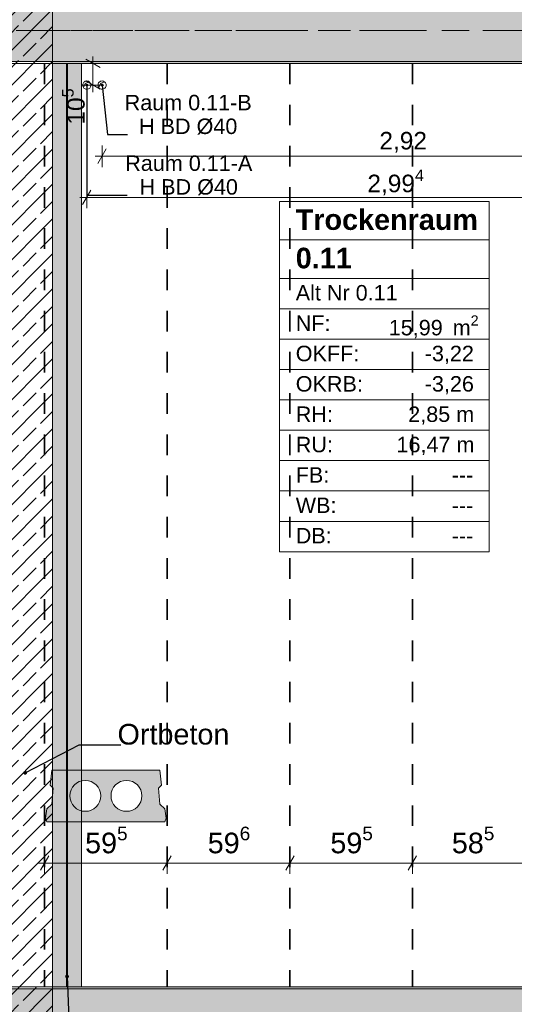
# Model space of a CAD drawing. Header units: metres. Extents: x -3.6 to 84.5, y -11 to 16.8.
# Tile 27 of 76: x 15.1 to 17.5, y 8.4 to 13.2. Entities that reach past the tile are written whole.
import ezdxf

# ---------------------------------------------------------------- set-up
doc = ezdxf.new("R2010")
doc.units = ezdxf.units.M
doc.header["$MEASUREMENT"] = 0
doc.linetypes.add('Achse', pattern=[0.2, 0.1, -0.05, 0, -0.05])
doc.linetypes.add('Strichlinie doppelt', pattern=[0.546806, 0.264583, -0.105833, 0.070556, -0.105833])
for name, color, linetype in [('155 - Bemaßung_ Beschriftung.Ausbau - Deckenelemente', 7, 'Continuous'), ('401 - Zone.Raum_ Raumbegrenzung_ Whg.', 7, 'Continuous'), ('451 - Universal.Achsen Raster', 7, 'Continuous'), ('605 - Struktur.Wand Innen', 7, 'Continuous'), ('608 - Struktur.Träger', 7, 'Continuous'), ('612 - Struktur.Stahlbau', 7, 'Continuous'), ('Neubau_612 - Struktur.Stahlbau', 7, 'Continuous')]:
    doc.layers.add(name, color=color, linetype=linetype)
doc.styles.add('ERSTELLTER_STIL_1', font='txt')
doc.styles.add('ERSTELLTER_STIL_2', font='txt')
doc.dimstyles.new('ERSTELLTER_STIL__1', dxfattribs={"dimtxt": 0.1, "dimasz": 0.0532, "dimexe": 0.18, "dimexo": 0.0625, "dimgap": 0, "dimtad": 1, "dimtih": 1, "dimtoh": 1, "dimzin": 0, "dimdsep": 46, "dimtxsty": 'ERSTELLTER_STIL_2', "dimblk": 'ARROWHEAD_2', "dimblk1": 'ARROWHEAD_2', "dimblk2": 'ARROWHEAD_2', "dimcen": 0.09, "dimse1": 1, "dimse2": 1, "dimclrd": 7, "dimclre": 7, "dimclrt": 7, "dimazin": 0, "dimtfac": 1, "dimtdec": 4, "dimtmove": 0, "dimatfit": 3, "dimfxl": 1, "dimtolj": 1, "dimtzin": 0, "dimarcsym": 0})
doc.dimstyles.new('ERSTELLTER_STIL__3', dxfattribs={"dimtxt": 0.085, "dimasz": 0.0532, "dimexe": 0.18, "dimexo": 0.0625, "dimgap": 0, "dimtad": 1, "dimtih": 1, "dimtoh": 1, "dimzin": 0, "dimdsep": 46, "dimtxsty": 'ERSTELLTER_STIL_2', "dimblk": 'ARROWHEAD_2', "dimblk1": 'ARROWHEAD_2', "dimblk2": 'ARROWHEAD_2', "dimcen": 0.09, "dimse1": 1, "dimse2": 1, "dimclrd": 256, "dimclre": 256, "dimclrt": 256, "dimazin": 0, "dimtfac": 1, "dimtdec": 4, "dimtmove": 0, "dimatfit": 3, "dimfxl": 1, "dimtolj": 1, "dimtzin": 0, "dimarcsym": 0})
doc.dimstyles.new('ERSTELLTER_STIL__5', dxfattribs={"dimtxt": 0.085, "dimasz": 0.0532, "dimexe": 0.18, "dimexo": 0.0625, "dimgap": 0, "dimtad": 1, "dimzin": 0, "dimdsep": 46, "dimtxsty": 'ERSTELLTER_STIL_2', "dimblk": 'ARROWHEAD_2', "dimblk1": 'ARROWHEAD_2', "dimblk2": 'ARROWHEAD_2', "dimcen": 0.09, "dimse1": 1, "dimse2": 1, "dimclrd": 256, "dimclre": 256, "dimclrt": 256, "dimazin": 0, "dimtfac": 1, "dimtdec": 4, "dimtmove": 0, "dimatfit": 3, "dimfxl": 1, "dimtolj": 1, "dimtzin": 0, "dimarcsym": 0})
doc.dimstyles.new('ERSTELLTER_STIL__7', dxfattribs={"dimtxt": 0.18, "dimasz": 0.03648, "dimexe": 0.18, "dimexo": 0.0625, "dimgap": 0, "dimtad": 0, "dimtih": 1, "dimtoh": 1, "dimdec": 4, "dimzin": 0, "dimdsep": 46, "dimcen": 0.09, "dimadec": 0, "dimazin": 0, "dimtfac": 1, "dimtdec": 4, "dimtmove": 0, "dimatfit": 3, "dimldrblk": 'ARROWHEAD_11', "dimfxl": 1, "dimtolj": 1, "dimtzin": 0, "dimarcsym": 0})
doc.dimstyles.new('ERSTELLTER_STIL__8', dxfattribs={"dimtxt": 0.18, "dimasz": 0.02736, "dimexe": 0.18, "dimexo": 0.0625, "dimgap": 0, "dimtad": 0, "dimtih": 1, "dimtoh": 1, "dimdec": 4, "dimzin": 0, "dimdsep": 46, "dimcen": 0.09, "dimadec": 0, "dimazin": 0, "dimtfac": 1, "dimtdec": 4, "dimtmove": 0, "dimatfit": 3, "dimldrblk": 'ARROWHEAD_11', "dimfxl": 1, "dimtolj": 1, "dimtzin": 0, "dimarcsym": 0})
pattern_1 = [(45, (0, 0), (-0.08485281, 0.08485281), []), (45, (-0.04243, 0.04243), (-0.08485281, 0.08485281), [0.09, -0.03])]
pattern_2 = [(45, (0, 0), (-0.01767767, 0.01767767), [0, -0.025])]

# ---------------------------------------------------------------- blocks, each defined once
blk = doc.blocks.new('*D181')
at = {"layer": '155 - Bemaßung_ Beschriftung.Ausbau - Deckenelemente', "color": 7, "linetype": 'Continuous', "lineweight": 5}
for p, q in [((15.2712, 9.145), (15.2308, 9.075)), ((15.251, 9.0575), (15.251, 9.1625)), ((15.8662, 9.145), (15.8258, 9.075)), ((15.846, 9.0575), (15.846, 9.1625)), ((15.2168, 9.11), (15.251, 9.11)), ((15.251, 9.11), (15.846, 9.11))]:
    blk.add_line(p, q, dxfattribs=at)
at = {"layer": '155 - Bemaßung_ Beschriftung.Ausbau - Deckenelemente', "color": 7, "lineweight": 5, "insert": (15.4476, 9.1283), "char_height": 0.1, "attachment_point": 7, "style": 'ERSTELLTER_STIL_2'}
blk.add_mtext('\\A1;{\\pql;\\fArial|b0|i0|c0|p38;59\\fArial|b0|i0|c0|p38;\\A1{\\H.66x;\\S5^  ;}}', dxfattribs=at)
blk = doc.blocks.new('ARROWHEAD_2')
at = {"color": 0, "linetype": 'Continuous', "lineweight": 0}
for p, q in [((0, 0), (-1, 0)), ((-0.378, -0.655), (0.378, 0.655))]:
    blk.add_line(p, q, dxfattribs=at)
blk = doc.blocks.new('*D182')
at = {"layer": '155 - Bemaßung_ Beschriftung.Ausbau - Deckenelemente', "color": 7, "linetype": 'Continuous', "lineweight": 5}
for p, q in [((15.8662, 9.145), (15.8258, 9.075)), ((15.846, 9.0575), (15.846, 9.1625)), ((16.4622, 9.145), (16.4218, 9.075)), ((16.442, 9.0575), (16.442, 9.1625)), ((15.846, 9.11), (16.442, 9.11))]:
    blk.add_line(p, q, dxfattribs=at)
at = {"layer": '155 - Bemaßung_ Beschriftung.Ausbau - Deckenelemente', "color": 7, "lineweight": 5, "insert": (16.0431, 9.1283), "char_height": 0.1, "attachment_point": 7, "style": 'ERSTELLTER_STIL_2'}
blk.add_mtext('\\A1;{\\pql;\\fArial|b0|i0|c0|p38;59\\fArial|b0|i0|c0|p38;\\A1{\\H.66x;\\S6^  ;}}', dxfattribs=at)
blk = doc.blocks.new('*D183')
at = {"layer": '155 - Bemaßung_ Beschriftung.Ausbau - Deckenelemente', "color": 7, "linetype": 'Continuous', "lineweight": 5}
for p, q in [((16.4622, 9.145), (16.4218, 9.075)), ((16.442, 9.0575), (16.442, 9.1625)), ((17.0572, 9.145), (17.0168, 9.075)), ((17.037, 9.0575), (17.037, 9.1625)), ((16.442, 9.11), (17.037, 9.11))]:
    blk.add_line(p, q, dxfattribs=at)
at = {"layer": '155 - Bemaßung_ Beschriftung.Ausbau - Deckenelemente', "color": 7, "lineweight": 5, "insert": (16.6386, 9.1283), "char_height": 0.1, "attachment_point": 7, "style": 'ERSTELLTER_STIL_2'}
blk.add_mtext('\\A1;{\\pql;\\fArial|b0|i0|c0|p38;59\\fArial|b0|i0|c0|p38;\\A1{\\H.66x;\\S5^  ;}}', dxfattribs=at)
blk = doc.blocks.new('*D184')
at = {"layer": '155 - Bemaßung_ Beschriftung.Ausbau - Deckenelemente', "color": 7, "linetype": 'Continuous', "lineweight": 5}
for p, q in [((17.0572, 9.145), (17.0168, 9.075)), ((17.037, 9.0575), (17.037, 9.1625)), ((17.6422, 9.145), (17.6018, 9.075)), ((17.622, 9.0575), (17.622, 9.1625)), ((17.037, 9.11), (17.622, 9.11))]:
    blk.add_line(p, q, dxfattribs=at)
at = {"layer": '155 - Bemaßung_ Beschriftung.Ausbau - Deckenelemente', "color": 7, "lineweight": 5, "insert": (17.2286, 9.1283), "char_height": 0.1, "attachment_point": 7, "style": 'ERSTELLTER_STIL_2'}
blk.add_mtext('\\A1;{\\pql;\\fArial|b0|i0|c0|p38;58\\fArial|b0|i0|c0|p38;\\A1{\\H.66x;\\S5^  ;}}', dxfattribs=at)
blk = doc.blocks.new('*D345')
at = {"layer": '155 - Bemaßung_ Beschriftung.Ausbau - Deckenelemente', "color": 92, "linetype": 'Continuous', "lineweight": 9, "true_color": 0x00be00}
for p, q in [((15.5502, 12.575), (15.5098, 12.505)), ((15.53, 12.4875), (15.53, 12.5925)), ((18.4298, 12.505), (18.4702, 12.575)), ((18.45, 12.4875), (18.45, 12.5925)), ((15.4958, 12.54), (15.53, 12.54)), ((15.53, 12.54), (18.45, 12.54)), ((18.45, 12.54), (18.4842, 12.54))]:
    blk.add_line(p, q, dxfattribs=at)
at = {"layer": '155 - Bemaßung_ Beschriftung.Ausbau - Deckenelemente', "color": 92, "lineweight": 9, "true_color": 0x00be00, "insert": (16.8769, 12.557), "char_height": 0.085, "attachment_point": 7, "style": 'ERSTELLTER_STIL_2'}
blk.add_mtext('\\A1;{\\pql;\\fArial|b0|i0|c0|p38;2,92}', dxfattribs=at)
blk = doc.blocks.new('*D346')
at = {"layer": '155 - Bemaßung_ Beschriftung.Ausbau - Deckenelemente', "color": 92, "linetype": 'Continuous', "lineweight": 9, "true_color": 0x00be00}
for p, q in [((15.4762, 12.375), (15.4358, 12.305)), ((15.456, 12.2875), (15.456, 12.3925)), ((18.4298, 12.305), (18.4702, 12.375)), ((18.45, 12.2875), (18.45, 12.3925)), ((15.4218, 12.34), (15.456, 12.34)), ((15.456, 12.34), (18.45, 12.34)), ((18.45, 12.34), (18.4842, 12.34))]:
    blk.add_line(p, q, dxfattribs=at)
at = {"layer": '155 - Bemaßung_ Beschriftung.Ausbau - Deckenelemente', "color": 92, "lineweight": 9, "true_color": 0x00be00, "insert": (16.8186, 12.3405), "char_height": 0.085, "attachment_point": 7, "style": 'ERSTELLTER_STIL_2'}
blk.add_mtext('\\A1;{\\pql;\\fArial|b0|i0|c0|p38;2,99\\fArial|b0|i0|c0|p38;\\A1{\\H.66x;\\S4^  ;}}', dxfattribs=at)
blk = doc.blocks.new('ARROWHEAD_11')
at = {"color": 0, "linetype": 'Continuous', "lineweight": 0}
blk.add_line((0, 0), (-1, 0), dxfattribs=at)
at = {"color": 0, "linetype": 'Continuous', "lineweight": 0, "const_width": 0.25, "flags": 128}
blk.add_lwpolyline([(-0.125, 0, 1), (0.125, 0, 1)], format="xyb", close=True, dxfattribs=at)
blk = doc.blocks.new('*D389')
at = {"layer": '155 - Bemaßung_ Beschriftung.Ausbau - Deckenelemente', "color": 92, "linetype": 'Continuous', "lineweight": 9, "true_color": 0x00be00}
for p, q in [((15.5209, 12.9698), (15.4509, 13.0102)), ((15.4859, 12.99), (15.4859, 13.0242)), ((15.5384, 12.99), (15.4334, 12.99)), ((15.4859, 12.885), (15.4859, 12.99)), ((15.4509, 12.9052), (15.5209, 12.8648)), ((15.5384, 12.885), (15.4334, 12.885)), ((15.4859, 12.8508), (15.4859, 12.885))]:
    blk.add_line(p, q, dxfattribs=at)
at = {"layer": '155 - Bemaßung_ Beschriftung.Ausbau - Deckenelemente', "color": 92, "lineweight": 9, "true_color": 0x00be00, "insert": (15.4703, 12.6932), "char_height": 0.085, "attachment_point": 7, "rotation": 90, "style": 'ERSTELLTER_STIL_2'}
blk.add_mtext('\\A1;{\\pql;\\fArial|b0|i0|c0|p38;10\\fArial|b0|i0|c0|p38;\\A1{\\H.66x;\\S5^  ;}}', dxfattribs=at)

msp = doc.modelspace()

# ---------------------------------------------------------------- hatches: boundary and pattern name
at = {"layer": '155 - Bemaßung_ Beschriftung.Ausbau - Deckenelemente', "linetype": 'Continuous', "lineweight": 0, "true_color": 0x575757}
h = msp.add_hatch(color=251, dxfattribs=at)
h.paths.add_polyline_path([(15.2857, 9.56), (15.2788, 9.4887), (15.2934, 9.4741), (15.2857, 9.3966), (15.2624, 9.3733), (15.256, 9.3283), (15.2614, 9.31), (15.8356, 9.31), (15.841, 9.3283), (15.8346, 9.3733), (15.8113, 9.3966), (15.8036, 9.4741), (15.8182, 9.4887), (15.8113, 9.56)])
h.paths.add_polyline_path([(15.3735, 9.4361, 1), (15.5235, 9.4361, 1)], flags=0)
h.paths.add_polyline_path([(15.5735, 9.4361, 1), (15.7235, 9.4361, 1)], flags=0)
at = {"layer": '605 - Struktur.Wand Innen', "linetype": 'Continuous', "lineweight": 0, "true_color": 0x000000}
h = msp.add_hatch(dxfattribs=at)
h.set_pattern_fill('Beton__Stahlbeton_0001', color=18, style=0, pattern_type=2)
h.set_pattern_definition(pattern_1)
h.paths.add_polyline_path([(14.84, 8.5), (15.08, 8.5), (15.08, 8.255), (15.29, 8.255), (15.29, 13.33), (15.08, 13.33), (15.08, 13), (14.84, 13)])
at = {"layer": '608 - Struktur.Träger', "linetype": 'Continuous', "lineweight": 0, "true_color": 0x000000}
h = msp.add_hatch(dxfattribs=at)
h.set_pattern_fill('Beton__Stahlbeton_0001', color=18, style=0, pattern_type=2)
h.set_pattern_definition(pattern_1)
h.paths.add_polyline_path([(14.78, 13), (15.29, 13), (18.37, 13), (18.69, 13), (21.97, 13), (22.29, 13), (25.57, 13), (25.89, 13), (29.17, 13), (29.49, 13), (30.62, 13), (30.75, 13), (32.77, 13), (33.09, 13), (36.37, 13), (36.69, 13), (39.97, 13), (40.29, 13), (43.57, 13), (43.89, 13), (47.17, 13), (47.48, 13), (47.48, 13.3), (47.17, 13.3), (43.89, 13.3), (43.57, 13.3), (40.29, 13.3), (39.97, 13.3), (36.69, 13.3), (36.37, 13.3), (33.09, 13.3), (32.77, 13.3), (30.75, 13.3), (30.62, 13.3), (29.49, 13.3), (29.17, 13.3), (25.89, 13.3), (25.57, 13.3), (22.29, 13.3), (21.97, 13.3), (18.69, 13.3), (18.37, 13.3), (15.29, 13.3), (14.78, 13.3)])
h = msp.add_hatch(dxfattribs=at)
h.set_pattern_fill('Gips_0001', color=18, style=0, pattern_type=2)
h.set_pattern_definition(pattern_2)
h.paths.add_polyline_path([(15.29, 13), (15.29, 12.99), (18.37, 12.99), (18.37, 13)])
h = msp.add_hatch(dxfattribs=at)
h.set_pattern_fill('Gips_0001', color=18, style=0, pattern_type=2)
h.set_pattern_definition(pattern_2)
h.paths.add_polyline_path([(15.29, 8.51), (15.29, 8.5), (18.37, 8.5), (18.37, 8.51)])
h = msp.add_hatch(dxfattribs=at)
h.set_pattern_fill('Beton__Stahlbeton_0001', color=18, style=0, pattern_type=2)
h.set_pattern_definition(pattern_1)
h.paths.add_polyline_path([(0.69, 8.5), (0.38, 8.5), (0.38, 8.1), (0.69, 8.1), (7.57, 8.1), (7.89, 8.1), (11.17, 8.1), (11.76, 8.1), (14.77, 8.1), (18.71, 8.1), (25.57, 8.1), (25.89, 8.1), (32.77, 8.1), (33.09, 8.1), (38.13, 8.1), (43.87, 8.1), (47.17, 8.1), (47.49, 8.1), (50.77, 8.1), (51.09, 8.1), (54.37, 8.1), (54.69, 8.1), (61.57, 8.1), (61.88, 8.1), (61.88, 8.5), (61.57, 8.5), (54.69, 8.5), (54.37, 8.5), (51.09, 8.5), (50.77, 8.5), (47.49, 8.5), (47.17, 8.5), (43.88, 8.5), (43.6, 8.5), (40.29, 8.5), (39.97, 8.5), (36.59, 8.5), (36.45, 8.5), (33.09, 8.5), (32.77, 8.5), (30.75, 8.5), (30.62, 8.5), (29.395, 8.5), (29.265, 8.5), (25.89, 8.5), (25.57, 8.5), (22.345, 8.5), (21.645, 8.5), (18.69, 8.5), (18.37, 8.5), (15.29, 8.5), (14.77, 8.5), (11.49, 8.5), (11.17, 8.5), (7.89, 8.5), (7.57, 8.5)])
at = {"layer": '612 - Struktur.Stahlbau', "linetype": 'Continuous', "lineweight": 0, "true_color": 0x30307f}
msp.add_hatch(color=177, dxfattribs=at).paths.add_polyline_path([(15.29, 12.99), (15.43, 12.99), (15.43, 8.51), (15.29, 8.51)])
at = {"layer": 'Neubau_612 - Struktur.Stahlbau', "linetype": 'Continuous', "lineweight": 0, "true_color": 0x000000}
h = msp.add_hatch(dxfattribs=at)
h.set_pattern_fill('Metall__Stahl_0001', color=18, style=0, pattern_type=2)
h.set_pattern_definition([(135, (0, 0), (0.053033, 0.053033), []), (135, (-0.01768, -0.01768), (0.053033, 0.053033), [])])
h.paths.add_polyline_path([(15.3573, 12.99), (15.3573, 8.51), (15.3628, 8.51), (15.3628, 12.99)])

# ---------------------------------------------------------------- linework, layer by layer
at = {"layer": '155 - Bemaßung_ Beschriftung.Ausbau - Deckenelemente', "color": 7, "linetype": 'Achse', "lineweight": 35}
for p, q in [((15.251, 12.99), (15.251, 8.51)), ((15.846, 12.99), (15.846, 8.51)), ((16.442, 12.99), (16.442, 8.51)), ((17.037, 12.99), (17.037, 8.51))]:
    msp.add_line(p, q, dxfattribs=at)
at = {"layer": '155 - Bemaßung_ Beschriftung.Ausbau - Deckenelemente', "color": 7, "linetype": 'Continuous', "lineweight": 5}
for p, q in [((15.448, 12.893), (15.4675, 12.9013)), ((15.522, 12.893), (15.5415, 12.9013)), ((15.4396, 12.8735), (15.448, 12.893)), ((15.5136, 12.8735), (15.522, 12.893))]:
    msp.add_line(p, q, dxfattribs=at)
at = {"layer": '155 - Bemaßung_ Beschriftung.Ausbau - Deckenelemente', "color": 7, "linetype": 'Continuous', "lineweight": 9, "flags": 128}
for points in [[(15.476, 12.885, 0.414214), (15.456, 12.905, 0.414214), (15.436, 12.885, 0.414214), (15.456, 12.865, 0.414214)], [(15.55, 12.885, 0.414214), (15.53, 12.905, 0.414214), (15.51, 12.885, 0.414214), (15.53, 12.865, 0.414214)]]:
    msp.add_lwpolyline(points, format="xyb", close=True, dxfattribs=at)
at = {"layer": '155 - Bemaßung_ Beschriftung.Ausbau - Deckenelemente', "color": 7, "linetype": 'Continuous', "lineweight": 13, "flags": 128}
msp.add_lwpolyline([(15.2857, 9.56), (15.2788, 9.4887), (15.2934, 9.4741), (15.2857, 9.3966), (15.2624, 9.3733), (15.256, 9.3283), (15.2614, 9.31), (15.8356, 9.31), (15.841, 9.3283), (15.8346, 9.3733), (15.8113, 9.3966), (15.8036, 9.4741), (15.8182, 9.4887), (15.8113, 9.56)], close=True, dxfattribs=at)
for points in [[(15.3735, 9.4361, 1), (15.5235, 9.4361, 1)], [(15.5735, 9.4361, 1), (15.7235, 9.4361, 1)]]:
    msp.add_lwpolyline(points, format="xyb", close=True, dxfattribs=at)
at = {"layer": '401 - Zone.Raum_ Raumbegrenzung_ Whg.', "color": 7, "linetype": 'Continuous', "lineweight": 9}
for p, q in [((17.4095, 12.32), (16.392, 12.32)), ((16.392, 12.32), (16.392, 10.6209)), ((16.392, 12.32), (17.4095, 12.32)), ((16.392, 12.1334), (16.392, 12.32)), ((17.4095, 10.6209), (17.4095, 12.32)), ((17.4095, 12.32), (17.4095, 12.1334)), ((17.4095, 12.1334), (16.392, 12.1334)), ((16.392, 12.1334), (17.4095, 12.1334)), ((16.392, 11.9468), (16.392, 12.1334)), ((17.4095, 12.1334), (17.4095, 11.9468)), ((17.4095, 11.9468), (16.392, 11.9468)), ((16.392, 11.9468), (17.4095, 11.9468)), ((16.392, 11.7994), (16.392, 11.9468)), ((17.4095, 11.9468), (17.4095, 11.7994)), ((17.4095, 11.7994), (16.392, 11.7994)), ((16.392, 11.7994), (17.4095, 11.7994)), ((16.392, 11.6521), (16.392, 11.7994)), ((17.4095, 11.7994), (17.4095, 11.6521)), ((17.4095, 11.6521), (16.392, 11.6521)), ((16.392, 11.6521), (17.4095, 11.6521)), ((16.392, 11.5048), (16.392, 11.6521)), ((17.4095, 11.6521), (17.4095, 11.5048)), ((17.4095, 11.5048), (16.392, 11.5048)), ((16.392, 11.5048), (17.4095, 11.5048)), ((16.392, 11.3575), (16.392, 11.5048)), ((17.4095, 11.5048), (17.4095, 11.3575)), ((17.4095, 11.3575), (16.392, 11.3575)), ((16.392, 11.3575), (17.4095, 11.3575)), ((16.392, 11.2102), (16.392, 11.3575)), ((17.4095, 11.3575), (17.4095, 11.2102)), ((17.4095, 11.2102), (16.392, 11.2102)), ((16.392, 11.2102), (17.4095, 11.2102)), ((16.392, 11.0628), (16.392, 11.2102)), ((17.4095, 11.2102), (17.4095, 11.0628)), ((17.4095, 11.0628), (16.392, 11.0628)), ((16.392, 11.0628), (17.4095, 11.0628)), ((16.392, 10.9155), (16.392, 11.0628)), ((17.4095, 11.0628), (17.4095, 10.9155)), ((17.4095, 10.9155), (16.392, 10.9155)), ((16.392, 10.9155), (17.4095, 10.9155)), ((16.392, 10.7682), (16.392, 10.9155)), ((17.4095, 10.9155), (17.4095, 10.7682)), ((17.4095, 10.7682), (16.392, 10.7682)), ((16.392, 10.7682), (17.4095, 10.7682)), ((16.392, 10.6209), (16.392, 10.7682)), ((17.4095, 10.7682), (17.4095, 10.6209)), ((16.392, 10.6209), (17.4095, 10.6209)), ((17.4095, 10.6209), (16.392, 10.6209))]:
    msp.add_line(p, q, dxfattribs=at)
at = {"layer": '451 - Universal.Achsen Raster', "color": 160, "linetype": 'Strichlinie doppelt', "lineweight": 9, "true_color": 0x3232ff}
msp.add_line((64.935, 13.15), (-3.175, 13.15), dxfattribs=at)
at = {"layer": '605 - Struktur.Wand Innen', "color": 7, "linetype": 'Continuous', "lineweight": 18, "flags": 128}
msp.add_lwpolyline([(15.29, 8.255), (15.29, 13.33)], dxfattribs=at)
at = {"layer": '608 - Struktur.Träger', "color": 7, "linetype": 'Achse', "lineweight": 9}
msp.add_line((14.78, 13.15), (47.48, 13.15), dxfattribs=at)
at = {"layer": '608 - Struktur.Träger', "color": 7, "linetype": 'Continuous', "lineweight": 5}
for p, q in [((15.29, 13), (15.29, 12.99)), ((18.37, 12.99), (15.29, 12.99)), ((15.29, 8.51), (15.29, 8.5)), ((18.37, 8.51), (15.29, 8.51))]:
    msp.add_line(p, q, dxfattribs=at)
at = {"layer": '608 - Struktur.Träger', "color": 7, "linetype": 'Continuous', "lineweight": 13}
for p, q in [((14.78, 12.99), (47.48, 12.99)), ((0.38, 8.51), (61.88, 8.51)), ((15.29, 8.5), (14.77, 8.5)), ((18.37, 8.5), (15.29, 8.5))]:
    msp.add_line(p, q, dxfattribs=at)
at = {"layer": '608 - Struktur.Träger', "color": 7, "linetype": 'Continuous', "lineweight": 13, "flags": 128}
msp.add_lwpolyline([(47.48, 13), (47.17, 13), (43.89, 13), (43.57, 13), (40.29, 13), (39.97, 13), (36.69, 13), (36.37, 13), (33.09, 13), (32.77, 13), (30.75, 13), (30.62, 13), (29.49, 13), (29.17, 13), (25.89, 13), (25.57, 13), (22.29, 13), (21.97, 13), (18.69, 13), (18.37, 13), (15.29, 13), (14.78, 13)], dxfattribs=at)
at = {"layer": 'Neubau_612 - Struktur.Stahlbau', "color": 1, "linetype": 'Continuous', "lineweight": 13}
for p, q in [((15.29, 12.99), (15.29, 8.51)), ((15.29, 12.99), (15.43, 12.99)), ((15.43, 12.99), (15.43, 8.51)), ((15.29, 8.51), (15.43, 8.51))]:
    msp.add_line(p, q, dxfattribs=at)
at = {"layer": 'Neubau_612 - Struktur.Stahlbau', "color": 1, "linetype": 'Continuous', "lineweight": 9}
for p, q in [((15.3573, 12.99), (15.3573, 8.51)), ((15.3628, 12.99), (15.3573, 12.99)), ((15.3628, 12.99), (15.3628, 8.51)), ((15.3628, 8.51), (15.3573, 8.51))]:
    msp.add_line(p, q, dxfattribs=at)
at = {"layer": 'Neubau_612 - Struktur.Stahlbau', "color": 1, "linetype": 'Achse', "lineweight": 9}
msp.add_line((15.36, 12.99), (15.36, 8.51), dxfattribs=at)

# ---------------------------------------------------------------- texts
at = {"layer": '155 - Bemaßung_ Beschriftung.Ausbau - Deckenelemente', "color": 7, "linetype": 'Continuous', "lineweight": 9, "char_height": 0.075, "attachment_point": 9, "line_spacing_factor": 0.920251, "style": 'ERSTELLTER_STIL_2'}
for s, insert in [('\\A1;{\\pqc;\\fArial|b0|i0|c0|p38;Raum 0.11-B\\P\\pqc;\\fArial|b0|i0|c0|p38;H BD\\fArial|b0|i0|c0|p38; Ø\\fArial|b0|i0|c0|p38;40}', (16.257, 12.6449)), ('\\A1;{\\pqc;\\fArial|b0|i0|c0|p38;Raum 0.11-A\\P\\pqc;\\fArial|b0|i0|c0|p38;H BD\\fArial|b0|i0|c0|p38; Ø\\fArial|b0|i0|c0|p38;40}', (16.2598, 12.3508))]:
    msp.add_mtext(s, dxfattribs=dict(at, insert=insert))
at = {"layer": '155 - Bemaßung_ Beschriftung.Ausbau - Deckenelemente', "color": 1, "linetype": 'Continuous', "lineweight": 9, "insert": (16.1486, 9.6837), "char_height": 0.1, "attachment_point": 9, "style": 'ERSTELLTER_STIL_2'}
msp.add_mtext('\\A1;{\\pqr;\\fArial|b0|i0|c0|p38;Ortbeton}', dxfattribs=at)
at = {"layer": '401 - Zone.Raum_ Raumbegrenzung_ Whg.', "color": 7, "lineweight": 9, "attachment_point": 1}
for s, insert, char_height, style in [('\\A1;{\\pqj;\\pt0;\\fArial|b1|i0|c0|p38;Trockenraum}', (16.4706, 12.2824), 0.1, 'ERSTELLTER_STIL_1'), ('\\A1;{\\pqj;\\pt0;\\fArial|b1|i0|c0|p38;}', (17.3309, 12.3053), 0.1, 'ERSTELLTER_STIL_1'), ('\\A1;{\\pql;\\pt0;\\fArial|b1|i0|c0|p38;0.11}', (16.4706, 12.0958), 0.1, 'ERSTELLTER_STIL_1'), ('\\A1;{\\pqj;\\pt0;\\fArial|b1|i0|c0|p38;}', (17.3309, 12.1186), 0.1, 'ERSTELLTER_STIL_1'), ('\\A1;{\\pqj;\\pt0;\\fArial|b0|i0|c0|p38;Alt Nr 0.11}', (16.4706, 11.9149), 0.075, 'ERSTELLTER_STIL_2'), ('\\A1;{\\pqj;\\pt0;\\fArial|b0|i0|c0|p38;}', (17.3309, 11.932), 0.075, 'ERSTELLTER_STIL_2'), ('\\A1;{\\pqj;\\pt0;\\fArial|b0|i0|c0|p38;NF: }', (16.4706, 11.7676), 0.075, 'ERSTELLTER_STIL_2'), ('\\A1;{\\pql;\\pt0,0.05;\\fArial|b0|i0|c0|p38;15,99\\fArial|b0|i0|c0|p38;\\A1{\\H.66x;\\S^  ;}\\fArial|b0|i0|c0|p38; m\\fArial|b0|i0|c0|p38;\\A1{\\H.66x;\\S2^  ;}}', (16.9224, 11.7676), 0.075, 'ERSTELLTER_STIL_2'), ('\\A1;{\\pqj;\\pt0;\\fArial|b0|i0|c0|p38;OKFF: }', (16.4706, 11.6203), 0.075, 'ERSTELLTER_STIL_2'), ('\\A1;{\\pqj;\\pt0;\\fArial|b0|i0|c0|p38;-3,22}', (17.0971, 11.6203), 0.075, 'ERSTELLTER_STIL_2'), ('\\A1;{\\pqj;\\pt0;\\fArial|b0|i0|c0|p38;OKRB: }', (16.4706, 11.4729), 0.075, 'ERSTELLTER_STIL_2'), ('\\A1;{\\pqj;\\pt0;\\fArial|b0|i0|c0|p38;-3,26}', (17.0971, 11.4729), 0.075, 'ERSTELLTER_STIL_2'), ('\\A1;{\\pqj;\\pt0;\\fArial|b0|i0|c0|p38;RH: }', (16.4706, 11.3256), 0.075, 'ERSTELLTER_STIL_2'), ('\\A1;{\\pqj;\\pt0;\\fArial|b0|i0|c0|p38;2,85 m}', (17.0168, 11.3256), 0.075, 'ERSTELLTER_STIL_2'), ('\\A1;{\\pqj;\\pt0;\\fArial|b0|i0|c0|p38;RU: }', (16.4706, 11.1783), 0.075, 'ERSTELLTER_STIL_2'), ('\\A1;{\\pqj;\\pt0;\\fArial|b0|i0|c0|p38;16,47 m}', (16.9599, 11.1783), 0.075, 'ERSTELLTER_STIL_2'), ('\\A1;{\\pqj;\\pt0;\\fArial|b0|i0|c0|p38;FB: }', (16.4706, 11.031), 0.075, 'ERSTELLTER_STIL_2'), ('\\A1;{\\pqj;\\pt0;\\fArial|b0|i0|c0|p38;---}', (17.228, 11.031), 0.075, 'ERSTELLTER_STIL_2'), ('\\A1;{\\pqj;\\pt0;\\fArial|b0|i0|c0|p38;WB: }', (16.4706, 10.8836), 0.075, 'ERSTELLTER_STIL_2'), ('\\A1;{\\pqj;\\pt0;\\fArial|b0|i0|c0|p38;---}', (17.228, 10.8836), 0.075, 'ERSTELLTER_STIL_2'), ('\\A1;{\\pqj;\\pt0;\\fArial|b0|i0|c0|p38;DB: }', (16.4706, 10.7363), 0.075, 'ERSTELLTER_STIL_2'), ('\\A1;{\\pqj;\\pt0;\\fArial|b0|i0|c0|p38;---}', (17.228, 10.7363), 0.075, 'ERSTELLTER_STIL_2')]:
    msp.add_mtext(s, dxfattribs=dict(at, insert=insert, char_height=char_height, style=style))

# ---------------------------------------------------------------- dimensions: what is measured, and where the dimension line sits
at = {"layer": '155 - Bemaßung_ Beschriftung.Ausbau - Deckenelemente', "color": 92, "linetype": 'Continuous', "lineweight": 9, "true_color": 0x00be00}
dim = msp.add_linear_dim(base=(15.4858560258, 12.9899822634), p1=(15.4559889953, 12.8849822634), p2=(15.4300000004, 12.9899822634), angle=90, dimstyle='ERSTELLTER_STIL__5', dxfattribs=at)
dim.commit()
dim.dimension.update_dxf_attribs({"geometry": '*D389', "text_midpoint": (15.4263560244, 12.87277459), "dimtype": 160, "text_rotation": 90})
at = {"layer": '155 - Bemaßung_ Beschriftung.Ausbau - Deckenelemente', "color": 7, "linetype": 'Continuous', "lineweight": 5}
for base, p1, p2, picture, middle in [((17.0369889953, 9.1099822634), (16.4419889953, 8.5099823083), (17.0369889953, 12.9899822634), '*D183', (16.8498552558, 9.1799822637)), ((17.6219889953, 9.1099822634), (17.0369889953, 12.9899822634), (17.6219889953, 12.9899822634), '*D184', (17.4398552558, 9.1799822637)), ((15.8459889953, 9.1099822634), (15.2509889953, 8.5099823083), (15.8459889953, 8.5099823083), '*D181', (15.6588552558, 9.1799822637)), ((16.442, 9.11), (15.846, 8.51), (16.442, 8.51), '*D182', (16.2544, 9.18))]:
    dim = msp.add_linear_dim(base=base, p1=p1, p2=p2, dimstyle='ERSTELLTER_STIL__1', dxfattribs=at)
    dim.commit()
    dim.dimension.update_dxf_attribs({"geometry": picture, "text_midpoint": middle, "dimtype": 160})
at = {"layer": '155 - Bemaßung_ Beschriftung.Ausbau - Deckenelemente', "color": 92, "linetype": 'Continuous', "lineweight": 9, "true_color": 0x00be00}
for base, p1, picture, middle in [((18.45, 12.34), (15.456, 12.885), '*D346', (17.0438, 12.3995)), ((18.45, 12.54), (15.53, 12.885), '*D345', (16.9873, 12.5995))]:
    dim = msp.add_linear_dim(base=base, p1=p1, p2=(18.45, 10.75), dimstyle='ERSTELLTER_STIL__3', dxfattribs=at)
    dim.commit()
    dim.dimension.update_dxf_attribs({"geometry": picture, "text_midpoint": middle, "dimtype": 160})

# ---------------------------------------------------------------- leaders
at = {"layer": '155 - Bemaßung_ Beschriftung.Ausbau - Deckenelemente', "color": 7, "linetype": 'Continuous', "lineweight": 9, "annotation_type": 0, "has_hookline": 1, "hookline_direction": 0}
for points, text_width in [([(15.456, 12.885), (15.456, 12.3508), (15.6512, 12.3508)], 0.6086), ([(15.53, 12.885), (15.5569, 12.6449), (15.654, 12.6449)], 0.6029)]:
    msp.add_leader(points, dimstyle='ERSTELLTER_STIL__8', dxfattribs=dict(at, text_width=text_width))
at = {"layer": '155 - Bemaßung_ Beschriftung.Ausbau - Deckenelemente', "color": 1, "linetype": 'Continuous', "lineweight": 9, "annotation_type": 0, "has_hookline": 1, "hookline_direction": 0, "text_width": 0.5268}
msp.add_leader([(15.1567, 9.548), (15.4187, 9.6837), (15.6218, 9.6837)], dimstyle='ERSTELLTER_STIL__7', dxfattribs=at)
at = {"layer": '155 - Bemaßung_ Beschriftung.Ausbau - Deckenelemente', "color": 1, "linetype": 'Continuous', "lineweight": 9, "annotation_type": 0, "has_hookline": 1, "hookline_direction": 1, "text_width": 0.8089, "horizontal_direction": (0, 1, 0)}
msp.add_leader([(15.36, 8.56), (15.3829, 8.0344)], dimstyle='ERSTELLTER_STIL__7', dxfattribs=at)

doc.saveas('drawing.dxf')
